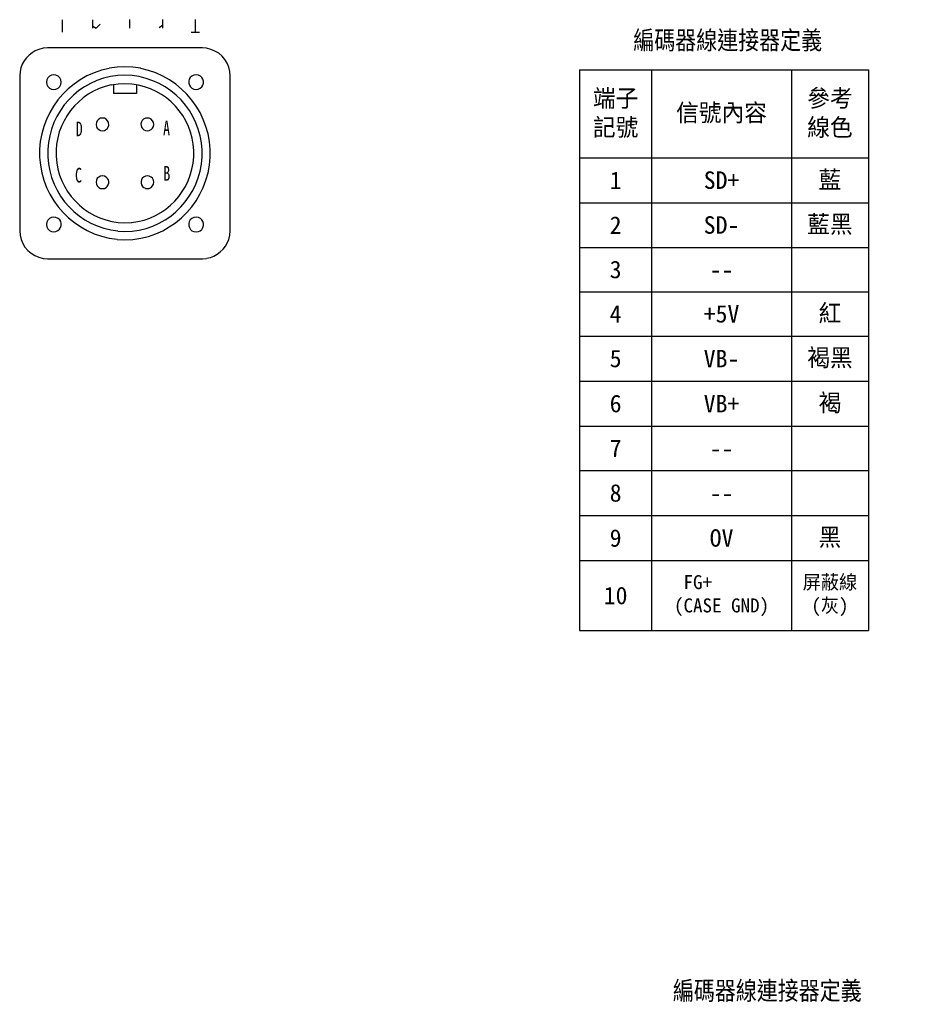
# Model space of a CAD drawing. Header units: millimetres. Extents: x 32146 to 33966, y 9971 to 11065.
# Tile 8 of 54: x 32176 to 32306, y 10129 to 10270. Entities that reach past the tile are written whole.
import ezdxf

# ---------------------------------------------------------------- set-up
doc = ezdxf.new("R2010")
doc.units = ezdxf.units.MM
doc.linetypes.add('atContinuous2', pattern=[0])
for name, color, linetype in [('Dim', 2, 'Continuous'), ('Text', 2, 'Continuous'), ('Z_entity', 7, 'Continuous'), ('Z_solid', 7, 'Continuous'), ('Z_text', 7, 'Continuous')]:
    doc.layers.add(name, color=color, linetype=linetype)
doc.styles.add('Dimemsions', font='isocp.shx', dxfattribs={"bigfont": 'chineset.shx'})
doc.styles.add('LPELCB_SimSun', font='txt', dxfattribs={"height": 0.2})
doc.styles.add('LPELFD_KaiTi', font='txt', dxfattribs={"height": 0.2})

# ---------------------------------------------------------------- blocks, each defined once
blk = doc.blocks.new('*T26')
at = {"layer": 'Dim', "color": 0, "linetype": 'ByBlock', "lineweight": -2}
for p, q in [((0, 0), (41.3, 0)), ((0, 0), (0, -80.18)), ((10.3, 0), (10.3, -80.18)), ((30.3, 0), (30.3, -80.18)), ((41.3, 0), (41.3, -80.18)), ((0, -12.59), (41.3, -12.59)), ((0, -19.03), (41.3, -19.03)), ((0, -25.41), (41.3, -25.41)), ((0, -31.75), (41.3, -31.75)), ((0, -38.08), (41.3, -38.08)), ((0, -44.52), (41.3, -44.52)), ((0, -50.96), (41.3, -50.96)), ((0, -57.3), (41.3, -57.3)), ((0, -63.74), (41.3, -63.74)), ((0, -70.18), (41.3, -70.18)), ((0, -80.18), (41.3, -80.18))]:
    blk.add_line(p, q, dxfattribs=at)
at = {"layer": 'Dim', "color": 0, "attachment_point": 5}
for s, insert, char_height, width in [('端子記號', (5.15, -6.29), 2.5, 7.3), ('信號內容', (20.3, -6.29), 2.5, 17), ('參考線色', (35.8, -6.29), 2.5, 8), ('藍', (35.8, -15.81), 2.5, 8), ('1', (5.15, -15.81), 2.5, 7.3), ('SD+', (20.3, -15.81), 2.5, 17), ('2', (5.15, -22.22), 2.5, 7.3), ('SD-', (20.3, -22.22), 2.5, 17), ('藍黑', (35.8, -22.22), 2.5, 8), ('3', (5.15, -28.58), 2.5, 7.3), ('--', (20.3, -28.58), 2.5, 17), ('4', (5.15, -34.91), 2.5, 7.3), ('+5V', (20.3, -34.91), 2.5, 17), ('紅', (35.8, -34.91), 2.5, 8), ('褐黑', (35.8, -41.3), 2.5, 8), ('5', (5.15, -41.3), 2.5, 7.3), ('VB-', (20.3, -41.3), 2.5, 17), ('6', (5.15, -47.74), 2.5, 7.3), ('VB+', (20.3, -47.74), 2.5, 17), ('褐', (35.8, -47.74), 2.5, 8), ('7', (5.15, -54.13), 2.5, 7.3), ('--', (20.3, -54.13), 2.5, 17), ('8', (5.15, -60.52), 2.5, 7.3), ('--', (20.3, -60.52), 2.5, 17), ('9', (5.15, -66.96), 2.5, 7.3), ('OV', (20.3, -66.96), 2.5, 17), ('黑', (35.8, -66.96), 2.5, 8), ('FG+      (CASE GND)', (20.3, -75.18), 2, 17), ('10', (5.15, -75.18), 2.5, 7.3), ('屏蔽線(灰)', (35.8, -75.18), 2, 8)]:
    blk.add_mtext(s, dxfattribs=dict(at, insert=insert, char_height=char_height, width=width))

msp = doc.modelspace()

# ---------------------------------------------------------------- linework, layer by layer
at = {"layer": 'Z_entity', "color": 7}
for p, q in [((32178.99, 10266.04), (32178.38, 10265.88)), ((32179.63, 10266.09), (32178.99, 10266.04)), ((32201.76, 10266.09), (32179.63, 10266.09)), ((32202.37, 10266.04), (32201.76, 10266.09)), ((32202.98, 10265.88), (32202.37, 10266.04)), ((32203.56, 10265.64), (32202.98, 10265.88)), ((32204.09, 10265.32), (32203.56, 10265.64)), ((32204.57, 10264.92), (32204.09, 10265.32)), ((32204.96, 10264.45), (32204.57, 10264.92)), ((32205.31, 10263.89), (32204.96, 10264.45)), ((32189.55, 10263.34), (32188.42, 10263.18)), ((32190.69, 10263.39), (32189.55, 10263.34)), ((32191.83, 10263.34), (32190.69, 10263.39)), ((32192.94, 10263.18), (32191.83, 10263.34)), ((32205.55, 10263.34), (32205.31, 10263.89)), ((32205.68, 10262.73), (32205.55, 10263.34)), ((32175.68, 10262.73), (32175.63, 10262.09)), ((32175.63, 10262.09), (32175.63, 10239.96)), ((32179.49, 10261.53), (32179.47, 10261.19)), ((32179.65, 10261.83), (32179.49, 10261.53)), ((32179.89, 10262.06), (32179.65, 10261.83)), ((32180.18, 10262.2), (32179.89, 10262.06)), ((32180.5, 10262.25), (32180.18, 10262.2)), ((32180.82, 10262.2), (32180.5, 10262.25)), ((32181.14, 10262.06), (32180.82, 10262.2)), ((32181.35, 10261.83), (32181.14, 10262.06)), ((32181.51, 10261.53), (32181.35, 10261.83)), ((32181.56, 10261.19), (32181.51, 10261.53)), ((32189.66, 10262.14), (32188.63, 10262.01)), ((32190.69, 10262.2), (32189.66, 10262.14)), ((32191.73, 10262.14), (32190.69, 10262.2)), ((32192.73, 10262.01), (32191.73, 10262.14)), ((32200.54, 10262.2), (32200.25, 10262.06)), ((32200.86, 10262.25), (32200.54, 10262.2)), ((32201.18, 10262.2), (32200.86, 10262.25)), ((32201.47, 10262.06), (32201.18, 10262.2)), ((32205.73, 10262.09), (32205.68, 10262.73)), ((32205.73, 10239.96), (32205.73, 10262.09)), ((32179.47, 10261.19), (32179.49, 10260.87)), ((32179.49, 10260.87), (32179.65, 10260.58)), ((32179.65, 10260.58), (32179.89, 10260.34)), ((32179.89, 10260.34), (32180.18, 10260.21)), ((32180.18, 10260.21), (32180.5, 10260.16)), ((32180.5, 10260.16), (32180.82, 10260.21)), ((32180.82, 10260.21), (32181.14, 10260.34)), ((32181.14, 10260.34), (32181.35, 10260.58)), ((32181.35, 10260.58), (32181.51, 10260.87)), ((32181.51, 10260.87), (32181.56, 10261.19)), ((32189.71, 10260.93), (32188.73, 10260.79)), ((32189.03, 10260.85), (32189.03, 10259.58)), ((32190.69, 10260.98), (32189.71, 10260.93)), ((32191.65, 10260.93), (32190.69, 10260.98)), ((32192.63, 10260.79), (32191.65, 10260.93)), ((32192.33, 10260.85), (32192.33, 10259.58)), ((32200.54, 10260.21), (32200.86, 10260.16)), ((32200.86, 10260.16), (32201.18, 10260.21)), ((32192.33, 10259.58), (32189.03, 10259.58)), ((32186.93, 10255.9), (32186.72, 10255.68)), ((32187.2, 10256.03), (32186.93, 10255.9)), ((32187.46, 10256.05), (32187.2, 10256.03)), ((32187.75, 10256.03), (32187.46, 10256.05)), ((32188.02, 10255.9), (32187.75, 10256.03)), ((32188.32, 10255.46), (32188.02, 10255.9)), ((32193.61, 10256.03), (32193.34, 10255.9)), ((32193.9, 10256.05), (32193.61, 10256.03)), ((32194.16, 10256.03), (32193.9, 10256.05)), ((32194.43, 10255.9), (32194.16, 10256.03)), ((32194.64, 10255.68), (32194.43, 10255.9)), ((32186.62, 10255.42), (32186.56, 10255.15)), ((32186.56, 10255.15), (32186.62, 10254.86)), ((32186.72, 10255.68), (32186.62, 10255.42)), ((32186.62, 10254.86), (32186.72, 10254.6)), ((32186.72, 10254.6), (32186.93, 10254.41)), ((32187.75, 10254.28), (32188.18, 10254.57)), ((32188.18, 10254.57), (32188.37, 10254.99)), ((32188.37, 10254.99), (32188.32, 10255.46)), ((32194.43, 10254.41), (32194.64, 10254.6)), ((32194.77, 10255.42), (32194.64, 10255.68)), ((32194.64, 10254.6), (32194.77, 10254.86)), ((32194.8, 10255.15), (32194.77, 10255.42)), ((32194.77, 10254.86), (32194.8, 10255.15)), ((32186.93, 10254.41), (32187.2, 10254.28)), ((32187.2, 10254.28), (32187.46, 10254.23)), ((32187.46, 10254.23), (32187.75, 10254.28)), ((32193.61, 10254.28), (32193.9, 10254.23)), ((32193.9, 10254.23), (32194.16, 10254.28)), ((32194.16, 10254.28), (32194.43, 10254.41)), ((32186.72, 10247.45), (32186.62, 10247.19)), ((32186.93, 10247.64), (32186.72, 10247.45)), ((32187.2, 10247.77), (32186.93, 10247.64)), ((32187.46, 10247.82), (32187.2, 10247.77)), ((32187.75, 10247.77), (32187.46, 10247.82)), ((32188.02, 10247.64), (32187.75, 10247.77)), ((32193.61, 10247.77), (32193.34, 10247.64)), ((32193.9, 10247.82), (32193.61, 10247.77)), ((32194.16, 10247.77), (32193.9, 10247.82)), ((32194.43, 10247.64), (32194.16, 10247.77)), ((32194.64, 10247.45), (32194.43, 10247.64)), ((32194.77, 10247.19), (32194.64, 10247.45)), ((32186.62, 10247.19), (32186.56, 10246.89)), ((32186.56, 10246.89), (32186.62, 10246.63)), ((32186.62, 10246.63), (32186.72, 10246.36)), ((32186.72, 10246.36), (32186.93, 10246.15)), ((32186.93, 10246.15), (32187.2, 10246.02)), ((32194.16, 10246.02), (32194.43, 10246.15)), ((32194.43, 10246.15), (32194.64, 10246.36)), ((32194.64, 10246.36), (32194.77, 10246.63)), ((32194.8, 10246.89), (32194.77, 10247.19)), ((32194.77, 10246.63), (32194.8, 10246.89)), ((32187.2, 10246.02), (32187.46, 10245.99)), ((32187.46, 10245.99), (32187.75, 10246.02)), ((32193.61, 10246.02), (32193.9, 10245.99)), ((32193.9, 10245.99), (32194.16, 10246.02)), ((32180.18, 10241.84), (32179.89, 10241.7)), ((32180.5, 10241.89), (32180.18, 10241.84)), ((32180.82, 10241.84), (32180.5, 10241.89)), ((32181.14, 10241.7), (32180.82, 10241.84)), ((32200.54, 10241.84), (32200.25, 10241.7)), ((32200.86, 10241.89), (32200.54, 10241.84)), ((32201.18, 10241.84), (32200.86, 10241.89)), ((32201.47, 10241.7), (32201.18, 10241.84)), ((32179.49, 10241.18), (32179.47, 10240.86)), ((32179.47, 10240.86), (32179.49, 10240.51)), ((32179.65, 10241.47), (32179.49, 10241.18)), ((32179.49, 10240.51), (32179.65, 10240.22)), ((32179.89, 10241.7), (32179.65, 10241.47)), ((32189.71, 10241.12), (32190.69, 10241.07)), ((32190.69, 10241.07), (32191.65, 10241.12)), ((32179.65, 10240.22), (32179.89, 10240.01)), ((32179.89, 10240.01), (32180.18, 10239.85)), ((32180.18, 10239.85), (32180.5, 10239.8)), ((32180.5, 10239.8), (32180.82, 10239.85)), ((32189.66, 10239.9), (32190.69, 10239.85)), ((32190.69, 10239.85), (32191.73, 10239.9)), ((32200.54, 10239.85), (32200.86, 10239.8)), ((32200.86, 10239.8), (32201.18, 10239.85)), ((32205.55, 10238.71), (32205.68, 10239.32)), ((32205.68, 10239.32), (32205.73, 10239.96)), ((32189.55, 10238.71), (32190.69, 10238.66)), ((32190.69, 10238.66), (32191.83, 10238.71)), ((32178.38, 10236.17), (32178.99, 10236.01)), ((32178.99, 10236.01), (32179.63, 10235.96)), ((32179.63, 10235.96), (32201.76, 10235.96)), ((32201.76, 10235.96), (32202.37, 10236.01))]:
    msp.add_line(p, q, dxfattribs=at)
at = {"layer": 'Z_entity', "color": 7, "linetype": 'atContinuous2'}
for centre, radius, start, end in [((32179.55, 10262.15), 3.9, 107.412, 171.5731), ((32190.84, 10251.04), 12.37, 101.2837, 264.0611), ((32190.5, 10251.02), 12.38, 276.1933, 78.619), ((32190.82, 10251.05), 11.18, 101.296, 264.0677), ((32190.54, 10251.02), 11.18, 276.0622, 78.7423), ((32200.84, 10261.21), 1.04, 124.7718, 253.1849), ((32200.88, 10261.21), 1.04, 286.4515, 55.5636), ((32190.8, 10251.05), 9.97, 101.9833, 263.7345), ((32190.57, 10251.03), 9.96, 276.177, 78.1372), ((32193.89, 10255.16), 0.917, 126.6721, 252.1832), ((32187.46, 10246.89), 0.921, 288.7551, 52.9478), ((32193.91, 10246.9), 0.929, 127.6618, 251.0063), ((32180.5, 10240.87), 1.07, 287.5436, 52.4574), ((32200.85, 10240.84), 1.05, 124.7178, 252.724), ((32200.88, 10240.85), 1.05, 286.6862, 55.1961), ((32179.58, 10239.93), 3.95, 179.6117, 252.3723), ((32201.69, 10240.03), 4.07, 279.5337, 341.1286)]:
    msp.add_arc(centre, radius, start, end, dxfattribs=at)
at = {"layer": 'Z_solid', "color": 250, "true_color": 0x0f0f0f}
for p, q in [((32181.76, 10268.32), (32181.77, 10270.09)), ((32186.09, 10268.92), (32186.09, 10270.12)), ((32191.36, 10268.92), (32191.36, 10270.13)), ((32196.11, 10268.93), (32196.11, 10270.13)), ((32200.78, 10268.31), (32200.78, 10270.13)), ((32186.08, 10269.18), (32186.58, 10268.93)), ((32186.58, 10268.93), (32187.12, 10269.47)), ((32196.1, 10269.33), (32195.59, 10268.95)), ((32201.37, 10268.31), (32200.17, 10268.31))]:
    msp.add_line(p, q, dxfattribs=at)

# ---------------------------------------------------------------- block references
msp.add_blockref('*T26', (32255.71, 10262.98))

# ---------------------------------------------------------------- texts
at = {"layer": 'Text', "char_height": 3, "width": 29.07, "attachment_point": 1, "style": 'Dimemsions'}
for insert in [(32263.39, 10268.59), (32269.05, 10132.73)]:
    msp.add_mtext('編碼器線連接器定義', dxfattribs=dict(at, insert=insert))
at = {"layer": 'Z_text', "color": 7, "width": 0.7}
for s, height, rotation, style, p in [('D', 2.1, 0.0999, 'LPELFD_KaiTi', (32183.64, 10253.47)), ('A', 2.08, 0.099, 'LPELCB_SimSun', (32196.14, 10253.6)), ('C', 2.1, 0.0999, 'LPELFD_KaiTi', (32183.54, 10246.85)), ('B', 2.1, 0.0999, 'LPELFD_KaiTi', (32196.17, 10247.11))]:
    msp.add_text(s, height=height, rotation=rotation, dxfattribs=dict(at, style=style)).set_placement(p)

doc.saveas('drawing.dxf')
